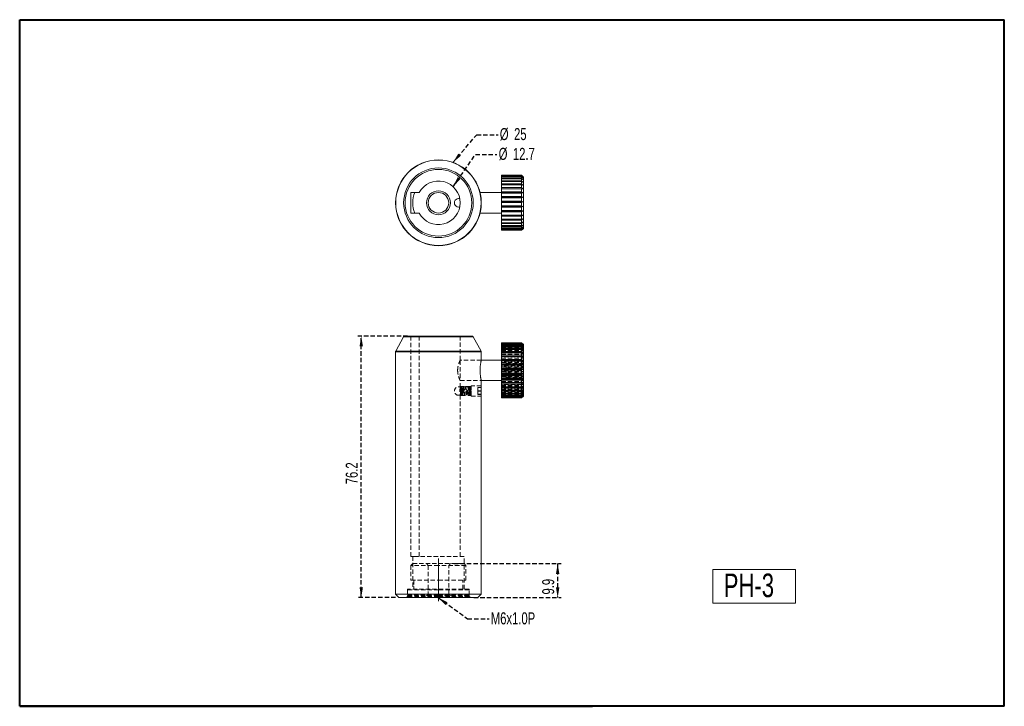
# Model space of a CAD drawing. Header units: millimetres. Extents: x 5 to 292, y 5 to 205.
import ezdxf

# ---------------------------------------------------------------- set-up
doc = ezdxf.new("R2010")
doc.units = ezdxf.units.MM
doc.linetypes.add('CENTERX2', pattern=[20.32, 12.7, -2.54, 2.54, -2.54])
doc.linetypes.add('HIDDEN', pattern=[1.905, 1.27, -0.635])
doc.layers.add('VM_VU04', color=7, linetype='HIDDEN')
doc.layers.add('模型', color=7, linetype='Continuous', lineweight=15)
doc.styles.add('SLDTEXTSTYLE0', font='TXT', dxfattribs={"width": 0.7})
doc.dimstyles.new('SLDDIMSTYLE0', dxfattribs={"dimtxt": 3.5, "dimasz": 3, "dimexe": 0, "dimexo": 0.0625, "dimgap": 0.875, "dimtad": 1, "dimrnd": 1e-09, "dimzin": 12, "dimdsep": 46, "dimtxsty": 'SLDTEXTSTYLE0', "dimsah": 1, "dimcen": 0.09, "dimadec": 0, "dimazin": 3, "dimtfac": 1, "dimtofl": 0, "dimtmove": 0, "dimatfit": 3, "dimfxl": 0, "dimfrac": 2, "dimtolj": 1, "dimtzin": 12, "dimarcsym": 0})
doc.dimstyles.new('SLDDIMSTYLE1', dxfattribs={"dimtxt": 0, "dimasz": 3, "dimexe": 0, "dimexo": 0.0625, "dimgap": 0, "dimtad": 0, "dimtih": 1, "dimtoh": 1, "dimdec": 0, "dimrnd": 1e-09, "dimzin": 0, "dimdsep": 46, "dimtxsty": 'Standard', "dimsah": 1, "dimcen": 0.09, "dimadec": 0, "dimazin": 0, "dimtfac": 3, "dimtdec": 0, "dimtofl": 0, "dimtmove": 0, "dimatfit": 3, "dimfxl": 0, "dimfrac": 2, "dimtolj": 1, "dimtzin": 0, "dimarcsym": 0})

# ---------------------------------------------------------------- blocks, each defined once
blk = doc.blocks.new('_D')
at = {"layer": 'VM_VU04'}
for p, q in [((118.06, 112.85), (103.56, 112.85)), ((104.56, 36.65), (104.56, 112.85)), ((114.56, 36.65), (103.56, 36.65))]:
    blk.add_line(p, q, dxfattribs=at)
for points in [[(104.56, 112.85), (104.06, 109.85), (105.06, 109.85)], [(104.56, 36.65), (105.06, 39.65), (104.06, 39.65)]]:
    blk.add_solid(points, dxfattribs=at)
at = {"layer": 'VM_VU04', "insert": (100.04, 69.68, 0.1), "char_height": 3.5, "attachment_point": 1, "rotation": 90, "style": 'SLDTEXTSTYLE0'}
blk.add_mtext('76.2', dxfattribs=at)
blk = doc.blocks.new('_D_1')
at = {"layer": 'VM_VU04'}
for p, q in [((131.56, 46.55), (162.81, 46.55)), ((161.81, 46.55), (161.81, 36.65)), ((137.36, 36.65), (162.81, 36.65))]:
    blk.add_line(p, q, dxfattribs=at)
for points in [[(161.81, 46.55), (161.31, 43.55), (162.31, 43.55)], [(161.81, 36.65), (162.31, 39.65), (161.31, 39.65)]]:
    blk.add_solid(points, dxfattribs=at)
at = {"layer": 'VM_VU04', "insert": (157.29, 37.56, 0.1), "char_height": 3.5, "attachment_point": 1, "rotation": 90, "style": 'SLDTEXTSTYLE0'}
blk.add_mtext('9.9', dxfattribs=at)
blk = doc.blocks.new('SW_NOTE_0')
at = {"layer": 'VM_VU04', "color": 0, "char_height": 3.5, "attachment_point": 1, "style": 'SLDTEXTSTYLE0'}
for s, insert in [('%%c', (0.51, 1.92)), ('12.7', (4.66, 1.92))]:
    blk.add_mtext(s, dxfattribs=dict(at, insert=insert))
blk = doc.blocks.new('SW_NOTE_1')
at = {"layer": 'VM_VU04', "color": 0, "char_height": 3.5, "attachment_point": 1, "style": 'SLDTEXTSTYLE0'}
for s, insert in [('%%c', (0.5, 1.97)), ('25', (4.65, 1.97))]:
    blk.add_mtext(s, dxfattribs=dict(at, insert=insert))

msp = doc.modelspace()

# ---------------------------------------------------------------- linework, layer by layer
at = {"color": 7, "linetype": 'Continuous', "lineweight": 15}
for p, q in [((151.306, 159.673), (145.406, 159.673)), ((145.406, 159.673), (145.406, 159.622)), ((145.406, 159.622), (151.306, 159.622)), ((145.406, 159.567), (145.406, 159.622)), ((151.306, 159.567), (145.406, 159.567)), ((145.406, 159.567), (145.406, 159.345)), ((145.406, 159.345), (151.306, 159.345)), ((145.406, 159.222), (145.406, 159.345)), ((151.306, 159.222), (145.406, 159.222)), ((145.406, 159.222), (145.406, 158.836)), ((145.406, 158.836), (151.306, 158.836)), ((145.406, 158.648), (145.406, 158.836)), ((151.306, 158.648), (145.406, 158.648)), ((145.406, 158.648), (145.406, 158.108)), ((145.406, 158.108), (151.306, 158.108)), ((145.406, 157.862), (145.406, 158.108)), ((151.306, 157.862), (145.406, 157.862)), ((145.406, 157.862), (145.406, 157.185)), ((151.806, 159.173), (151.306, 159.673)), ((151.306, 159.622), (151.306, 159.673)), ((151.656, 159.25), (151.306, 159.622)), ((151.306, 159.345), (151.306, 159.567)), ((151.306, 159.567), (151.656, 159.25)), ((151.656, 158.953), (151.306, 159.345)), ((151.306, 158.836), (151.306, 159.222)), ((151.306, 159.222), (151.656, 158.953)), ((151.656, 158.435), (151.306, 158.836)), ((151.306, 158.108), (151.306, 158.648)), ((151.306, 158.648), (151.656, 158.435)), ((151.656, 157.711), (151.306, 158.108)), ((151.306, 157.185), (151.306, 157.862)), ((151.306, 157.862), (151.656, 157.711)), ((151.806, 159.173), (151.806, 144.173)), ((145.406, 157.185), (151.306, 157.185)), ((145.406, 156.888), (145.406, 157.185)), ((151.306, 156.888), (145.406, 156.888)), ((145.406, 156.888), (145.406, 156.095)), ((145.406, 156.095), (151.306, 156.095)), ((145.406, 155.755), (145.406, 156.095)), ((151.306, 155.755), (145.406, 155.755)), ((145.406, 155.755), (145.406, 154.87)), ((151.306, 156.095), (151.306, 156.888)), ((151.306, 156.888), (151.656, 156.803)), ((151.656, 155.74), (151.306, 156.095)), ((151.306, 154.87), (151.306, 155.755)), ((151.306, 155.755), (151.656, 155.74)), ((121.46, 154.673), (119.056, 154.673)), ((119.056, 154.673), (119.056, 148.673)), ((145.406, 154.673), (139.191, 154.673)), ((145.406, 154.87), (151.306, 154.87)), ((145.406, 154.553), (145.406, 154.87)), ((145.406, 154.553), (151.656, 154.553)), ((145.406, 154.498), (145.406, 154.553)), ((151.306, 154.498), (145.406, 154.498)), ((145.406, 154.498), (145.406, 153.548)), ((145.406, 153.548), (151.306, 153.548)), ((145.406, 153.279), (145.406, 153.548)), ((145.406, 153.279), (151.656, 153.279)), ((145.406, 153.156), (145.406, 153.279)), ((151.306, 153.156), (145.406, 153.156)), ((145.406, 153.156), (145.406, 152.169)), ((145.406, 152.169), (151.306, 152.169)), ((145.406, 151.956), (145.406, 152.169)), ((151.656, 154.553), (151.306, 154.87)), ((151.306, 154.498), (151.656, 154.553)), ((151.306, 153.548), (151.306, 154.498)), ((151.656, 153.279), (151.306, 153.548)), ((151.306, 152.169), (151.306, 153.156)), ((151.656, 151.956), (151.306, 152.169)), ((145.406, 151.956), (151.656, 151.956)), ((145.406, 151.768), (145.406, 151.956)), ((151.306, 151.768), (145.406, 151.768)), ((145.406, 151.768), (145.406, 150.775)), ((145.406, 150.775), (151.306, 150.775)), ((145.406, 150.624), (145.406, 150.775)), ((145.406, 150.624), (151.656, 150.624)), ((145.406, 150.377), (145.406, 150.624)), ((151.306, 150.377), (145.406, 150.377)), ((145.406, 150.377), (145.406, 149.408)), ((145.406, 149.408), (151.306, 149.408)), ((145.406, 149.324), (145.406, 149.408)), ((145.406, 149.324), (151.656, 149.324)), ((145.406, 149.026), (145.406, 149.324)), ((151.306, 151.768), (151.656, 151.956)), ((151.306, 150.775), (151.306, 151.768)), ((151.656, 150.624), (151.306, 150.775)), ((151.306, 150.377), (151.656, 150.624)), ((151.306, 149.408), (151.306, 150.377)), ((151.656, 149.324), (151.306, 149.408)), ((151.306, 149.026), (151.656, 149.324)), ((119.056, 148.673), (121.46, 148.673)), ((139.191, 148.673), (145.406, 148.673)), ((151.306, 149.026), (145.406, 149.026)), ((145.406, 149.026), (145.406, 148.11)), ((145.406, 148.11), (151.306, 148.11)), ((145.406, 148.095), (145.406, 148.11)), ((145.406, 148.095), (151.656, 148.095)), ((145.406, 147.755), (145.406, 148.095)), ((151.306, 147.755), (145.406, 147.755)), ((145.406, 147.755), (145.406, 146.92)), ((145.406, 146.92), (151.306, 146.92)), ((145.406, 146.604), (145.406, 146.92)), ((151.306, 146.604), (145.406, 146.604)), ((145.406, 146.604), (145.406, 145.875)), ((151.306, 148.11), (151.306, 149.026)), ((151.656, 148.095), (151.306, 148.11)), ((151.306, 147.755), (151.656, 148.095)), ((151.306, 146.92), (151.306, 147.755)), ((151.306, 146.604), (151.656, 146.975)), ((151.656, 146.975), (151.306, 146.92)), ((151.306, 145.875), (151.306, 146.604)), ((145.406, 145.875), (151.306, 145.875)), ((145.406, 145.606), (145.406, 145.875)), ((151.306, 145.606), (145.406, 145.606)), ((145.406, 145.606), (145.406, 145.006)), ((145.406, 145.006), (151.306, 145.006)), ((145.406, 144.793), (145.406, 145.006)), ((151.306, 144.793), (145.406, 144.793)), ((145.406, 144.793), (145.406, 144.339)), ((145.406, 144.339), (151.306, 144.339)), ((145.406, 144.188), (145.406, 144.339)), ((151.306, 144.188), (145.406, 144.188)), ((145.406, 144.188), (145.406, 143.895)), ((145.406, 143.895), (151.306, 143.895)), ((145.406, 143.811), (145.406, 143.895)), ((151.306, 143.811), (145.406, 143.811)), ((145.406, 143.811), (145.406, 143.688)), ((145.406, 143.688), (151.306, 143.688)), ((145.406, 143.673), (145.406, 143.688)), ((145.406, 143.673), (151.306, 143.673)), ((151.306, 143.673), (145.406, 143.673)), ((145.406, 143.673), (145.406, 143.673)), ((151.306, 145.606), (151.656, 145.998)), ((151.306, 145.006), (151.306, 145.606)), ((151.306, 144.793), (151.656, 145.194)), ((151.656, 145.194), (151.306, 145.006)), ((151.306, 144.339), (151.306, 144.793)), ((151.306, 144.188), (151.656, 144.586)), ((151.656, 144.586), (151.306, 144.339)), ((151.656, 144.193), (151.306, 143.895)), ((151.306, 143.895), (151.306, 144.188)), ((151.306, 143.673), (151.806, 144.173)), ((151.306, 143.673), (151.656, 144.028)), ((151.656, 144.028), (151.306, 143.688)), ((151.306, 143.688), (151.306, 143.811)), ((151.306, 143.673), (151.306, 143.673)), ((116.913, 112.598), (114.619, 108.468)), ((117.35, 112.855), (127.056, 112.855)), ((127.056, 112.855), (136.762, 112.855)), ((139.493, 108.468), (137.199, 112.598)), ((151.306, 110.855), (145.406, 110.855)), ((145.406, 110.855), (145.406, 110.804)), ((145.406, 110.804), (151.306, 110.804)), ((145.406, 110.749), (145.406, 110.804)), ((151.306, 110.749), (145.406, 110.749)), ((145.406, 110.749), (145.406, 110.528)), ((145.406, 110.528), (151.306, 110.528)), ((145.406, 110.404), (145.406, 110.528)), ((151.306, 110.404), (145.406, 110.404)), ((145.406, 110.404), (145.406, 110.018)), ((145.406, 110.018), (151.306, 110.018)), ((145.406, 109.83), (145.406, 110.018)), ((151.306, 109.83), (145.406, 109.83)), ((145.406, 109.83), (145.406, 109.29)), ((145.406, 109.29), (151.306, 109.29)), ((145.406, 109.044), (145.406, 109.29)), ((151.806, 110.355), (151.306, 110.855)), ((151.306, 110.804), (151.306, 110.855)), ((151.656, 110.433), (151.306, 110.804)), ((151.306, 110.528), (151.306, 110.749)), ((151.306, 110.749), (151.656, 110.433)), ((151.656, 110.135), (151.306, 110.528)), ((151.306, 110.018), (151.306, 110.404)), ((151.306, 110.404), (151.656, 110.135)), ((151.656, 109.617), (151.306, 110.018)), ((151.306, 109.29), (151.306, 109.83)), ((151.306, 109.83), (151.656, 109.617)), ((151.656, 108.893), (151.306, 109.29)), ((151.806, 110.355), (151.806, 95.355)), ((114.556, 108.225), (114.556, 37.655)), ((139.556, 105.855), (139.556, 108.225)), ((151.306, 109.044), (145.406, 109.044)), ((145.406, 109.044), (145.406, 108.367)), ((145.406, 108.367), (151.306, 108.367)), ((145.406, 108.07), (145.406, 108.367)), ((151.306, 108.07), (145.406, 108.07)), ((145.406, 108.07), (145.406, 107.277)), ((145.406, 107.277), (151.306, 107.277)), ((145.406, 106.937), (145.406, 107.277)), ((151.306, 106.937), (145.406, 106.937)), ((145.406, 106.937), (145.406, 106.052)), ((151.306, 108.367), (151.306, 109.044)), ((151.306, 109.044), (151.656, 108.893)), ((151.306, 107.277), (151.306, 108.07)), ((151.306, 108.07), (151.656, 107.986)), ((151.656, 106.922), (151.306, 107.277)), ((151.306, 106.052), (151.306, 106.937)), ((151.306, 106.937), (151.656, 106.922)), ((145.406, 105.855), (139.556, 105.855)), ((145.406, 106.052), (151.306, 106.052)), ((145.406, 105.735), (145.406, 106.052)), ((145.406, 105.735), (151.656, 105.735)), ((145.406, 105.68), (145.406, 105.735)), ((151.306, 105.68), (145.406, 105.68)), ((145.406, 105.68), (145.406, 104.73)), ((145.406, 104.73), (151.306, 104.73)), ((145.406, 104.461), (145.406, 104.73)), ((145.406, 104.461), (151.656, 104.461)), ((145.406, 104.338), (145.406, 104.461)), ((151.306, 104.338), (145.406, 104.338)), ((145.406, 104.338), (145.406, 103.351)), ((145.406, 103.351), (151.306, 103.351)), ((145.406, 103.138), (145.406, 103.351)), ((151.656, 105.735), (151.306, 106.052)), ((151.306, 105.68), (151.656, 105.735)), ((151.306, 104.73), (151.306, 105.68)), ((151.656, 104.461), (151.306, 104.73)), ((151.306, 103.351), (151.306, 104.338)), ((151.656, 103.138), (151.306, 103.351)), ((145.406, 103.138), (151.656, 103.138)), ((145.406, 102.95), (145.406, 103.138)), ((151.306, 102.95), (145.406, 102.95)), ((145.406, 102.95), (145.406, 101.957)), ((145.406, 101.957), (151.306, 101.957)), ((145.406, 101.806), (145.406, 101.957)), ((145.406, 101.806), (151.656, 101.806)), ((145.406, 101.56), (145.406, 101.806)), ((151.306, 101.56), (145.406, 101.56)), ((145.406, 101.56), (145.406, 100.59)), ((145.406, 100.59), (151.306, 100.59)), ((145.406, 100.506), (145.406, 100.59)), ((145.406, 100.506), (151.656, 100.506)), ((145.406, 100.208), (145.406, 100.506)), ((151.306, 102.95), (151.656, 103.138)), ((151.306, 101.957), (151.306, 102.95)), ((151.656, 101.806), (151.306, 101.957)), ((151.306, 101.56), (151.656, 101.806)), ((151.306, 100.59), (151.306, 101.56)), ((151.656, 100.506), (151.306, 100.59)), ((151.306, 100.208), (151.656, 100.506)), ((139.556, 98.355), (139.556, 99.855)), ((139.556, 99.855), (145.406, 99.855)), ((139.556, 98.355), (139.556, 95.355)), ((151.306, 100.208), (145.406, 100.208)), ((145.406, 100.208), (145.406, 99.292)), ((145.406, 99.292), (151.306, 99.292)), ((145.406, 99.278), (145.406, 99.292)), ((145.406, 99.278), (151.656, 99.278)), ((145.406, 98.938), (145.406, 99.278)), ((151.306, 98.938), (145.406, 98.938)), ((145.406, 98.938), (145.406, 98.103)), ((145.406, 98.103), (151.306, 98.103)), ((145.406, 97.786), (145.406, 98.103)), ((151.306, 97.786), (145.406, 97.786)), ((145.406, 97.786), (145.406, 97.057)), ((151.306, 99.292), (151.306, 100.208)), ((151.656, 99.278), (151.306, 99.292)), ((151.306, 98.938), (151.656, 99.278)), ((151.306, 98.103), (151.306, 98.938)), ((151.306, 97.786), (151.656, 98.158)), ((151.656, 98.158), (151.306, 98.103)), ((151.306, 97.057), (151.306, 97.786)), ((139.556, 37.655), (139.556, 95.355)), ((145.406, 97.057), (151.306, 97.057)), ((145.406, 96.788), (145.406, 97.057)), ((151.306, 96.788), (145.406, 96.788)), ((145.406, 96.788), (145.406, 96.188)), ((145.406, 96.188), (151.306, 96.188)), ((145.406, 95.975), (145.406, 96.188)), ((151.306, 95.975), (145.406, 95.975)), ((145.406, 95.975), (145.406, 95.522)), ((145.406, 95.522), (151.306, 95.522)), ((145.406, 95.37), (145.406, 95.522)), ((151.306, 95.37), (145.406, 95.37)), ((145.406, 95.37), (145.406, 95.078)), ((145.406, 95.078), (151.306, 95.078)), ((145.406, 94.993), (145.406, 95.078)), ((151.306, 94.993), (145.406, 94.993)), ((145.406, 94.993), (145.406, 94.87)), ((145.406, 94.87), (151.306, 94.87)), ((145.406, 94.855), (145.406, 94.87)), ((145.406, 94.855), (151.306, 94.855)), ((151.306, 94.855), (145.406, 94.855)), ((145.406, 94.855), (145.406, 94.855)), ((151.306, 96.788), (151.656, 97.181)), ((151.306, 96.188), (151.306, 96.788)), ((151.306, 95.975), (151.656, 96.376)), ((151.656, 96.376), (151.306, 96.188)), ((151.306, 95.522), (151.306, 95.975)), ((151.306, 95.37), (151.656, 95.768)), ((151.656, 95.768), (151.306, 95.522)), ((151.656, 95.375), (151.306, 95.078)), ((151.306, 95.078), (151.306, 95.37)), ((151.306, 94.855), (151.806, 95.355)), ((151.306, 94.855), (151.656, 95.21)), ((151.656, 95.21), (151.306, 94.87)), ((151.306, 94.87), (151.306, 94.993)), ((151.306, 94.855), (151.306, 94.855)), ((114.556, 37.655), (115.556, 36.655)), ((114.556, 37.655), (127.056, 37.655)), ((127.056, 37.655), (139.556, 37.655)), ((138.556, 36.655), (139.556, 37.655)), ((127.056, 36.655), (115.556, 36.655)), ((138.556, 36.655), (127.056, 36.655))]:
    msp.add_line(p, q, dxfattribs=at)
at = {"color": 8, "linetype": 'Continuous', "lineweight": 15}
for p, q in [((127.056, 112.598), (116.913, 112.598)), ((137.199, 112.598), (127.056, 112.598)), ((127.056, 108.225), (114.556, 108.225)), ((114.619, 108.468), (139.493, 108.468)), ((139.556, 108.225), (127.056, 108.225))]:
    msp.add_line(p, q, dxfattribs=at)
at = {"color": 7, "linetype": 'HIDDEN', "lineweight": 0}
for p, q in [((116.913, 112.598), (137.199, 112.598)), ((119.056, 48.655), (119.056, 112.855)), ((121.46, 48.655), (121.46, 112.855)), ((133.406, 105.855), (133.406, 112.855)), ((151.306, 110.854), (145.406, 110.854)), ((145.406, 110.839), (151.306, 110.839)), ((151.306, 110.716), (145.406, 110.716)), ((145.406, 110.632), (151.306, 110.632)), ((145.406, 110.5), (151.656, 110.5)), ((145.406, 110.433), (151.656, 110.433)), ((151.306, 110.339), (145.406, 110.339)), ((145.406, 110.334), (151.656, 110.334)), ((145.406, 110.188), (151.306, 110.188)), ((145.406, 110.135), (151.656, 110.135)), ((145.406, 109.942), (151.656, 109.942)), ((151.306, 109.735), (145.406, 109.735)), ((145.406, 109.617), (151.656, 109.617)), ((145.406, 109.521), (151.306, 109.521)), ((145.406, 109.334), (151.656, 109.334)), ((151.306, 110.854), (151.656, 110.5)), ((151.656, 110.5), (151.306, 110.839)), ((151.306, 110.804), (151.306, 110.749)), ((151.656, 110.334), (151.306, 110.632)), ((151.306, 110.528), (151.306, 110.404)), ((151.306, 110.339), (151.656, 109.942)), ((151.656, 109.942), (151.306, 110.188)), ((151.306, 110.018), (151.306, 109.83)), ((151.306, 109.735), (151.656, 109.334)), ((151.656, 109.334), (151.306, 109.521)), ((151.306, 109.29), (151.306, 109.044)), ((114.556, 108.225), (139.556, 108.225)), ((127.056, 108.468), (114.619, 108.468)), ((151.306, 108.921), (145.406, 108.921)), ((145.406, 108.893), (151.656, 108.893)), ((145.406, 108.652), (151.306, 108.652)), ((145.406, 108.529), (151.656, 108.529)), ((145.406, 107.986), (151.656, 107.986)), ((151.306, 107.924), (145.406, 107.924)), ((145.406, 107.607), (151.306, 107.607)), ((145.406, 107.552), (151.656, 107.552)), ((145.406, 106.922), (151.656, 106.922)), ((151.306, 106.772), (145.406, 106.772)), ((145.406, 106.432), (151.656, 106.432)), ((145.406, 106.417), (151.306, 106.417)), ((151.306, 108.921), (151.656, 108.529)), ((151.306, 108.367), (151.306, 108.07)), ((151.306, 107.924), (151.656, 107.552)), ((151.656, 107.552), (151.306, 107.607)), ((151.306, 107.277), (151.306, 106.937)), ((151.306, 106.772), (151.656, 106.432)), ((151.656, 106.432), (151.306, 106.417)), ((139.556, 105.855), (133.401, 105.855)), ((133.406, 105.855), (133.406, 105.71)), ((139.556, 105.855), (133.406, 105.855)), ((133.406, 105.71), (133.406, 99.855)), ((139.556, 105.848), (139.556, 105.855)), ((151.306, 105.501), (145.406, 105.501)), ((145.406, 105.204), (151.656, 105.204)), ((145.406, 105.119), (151.306, 105.119)), ((151.306, 104.15), (145.406, 104.15)), ((145.406, 103.904), (151.656, 103.904)), ((145.406, 103.752), (151.306, 103.752)), ((146.806, 105.649), (146.806, 104.88)), ((146.806, 105.649), (151.806, 105.649)), ((146.806, 104.88), (146.806, 102.086)), ((146.806, 104.88), (151.806, 104.88)), ((146.806, 103.624), (151.806, 103.624)), ((151.306, 106.052), (151.306, 105.68)), ((151.306, 105.501), (151.656, 105.204)), ((151.656, 105.204), (151.306, 105.119)), ((151.306, 104.73), (151.306, 104.338)), ((151.306, 104.15), (151.656, 103.904)), ((151.656, 103.904), (151.306, 103.752)), ((151.306, 103.351), (151.306, 102.95)), ((132.656, 102.933), (132.664, 102.523)), ((139.195, 102.653), (139.192, 102.888)), ((151.306, 102.759), (145.406, 102.759)), ((145.406, 102.572), (151.656, 102.572)), ((145.406, 102.358), (151.306, 102.358)), ((151.306, 101.372), (145.406, 101.372)), ((145.406, 101.249), (151.656, 101.249)), ((145.406, 100.979), (151.306, 100.979)), ((146.806, 102.086), (151.806, 102.086)), ((146.806, 102.086), (146.806, 100.061)), ((146.806, 100.83), (151.806, 100.83)), ((151.306, 102.759), (151.656, 102.572)), ((151.656, 102.572), (151.306, 102.358)), ((151.306, 101.957), (151.306, 101.56)), ((151.656, 101.249), (151.306, 100.979)), ((151.306, 100.59), (151.306, 100.208)), ((133.706, 97.905), (133.404, 97.905)), ((133.406, 97.892), (133.406, 99.855)), ((133.406, 99.855), (139.556, 99.855)), ((133.406, 99.855), (139.556, 99.855)), ((133.458, 98.128), (133.458, 97.935)), ((133.458, 96.347), (133.458, 97.935)), ((133.558, 97.935), (133.458, 97.935)), ((133.558, 97.916), (133.458, 97.916)), ((133.558, 96.569), (133.558, 97.935)), ((133.569, 98.031), (133.574, 98.028)), ((133.588, 98.004), (133.591, 97.985)), ((133.706, 98.155), (133.706, 95.555)), ((136.556, 98.155), (133.706, 98.155)), ((133.819, 98.067), (133.815, 98.071)), ((133.958, 96.105), (133.958, 97.605)), ((136.175, 98.014), (136.179, 98.01)), ((136.358, 95.774), (136.358, 97.935)), ((136.458, 97.935), (136.358, 97.935)), ((136.458, 97.916), (136.358, 97.916)), ((136.416, 98.078), (136.413, 98.085)), ((136.458, 96.781), (136.458, 97.935)), ((136.556, 98.355), (136.556, 95.355)), ((139.556, 98.355), (136.556, 98.355)), ((139.556, 98.355), (136.556, 98.355)), ((138.556, 97.882), (138.556, 97.825)), ((138.556, 97.882), (139.556, 97.882)), ((138.556, 97.825), (138.556, 96.797)), ((138.556, 97.825), (139.556, 97.825)), ((139.556, 99.855), (139.556, 99.865)), ((151.306, 100.029), (145.406, 100.029)), ((145.406, 99.974), (151.656, 99.974)), ((145.406, 99.657), (151.306, 99.657)), ((145.406, 98.787), (151.656, 98.787)), ((151.306, 98.772), (145.406, 98.772)), ((145.406, 98.433), (151.306, 98.433)), ((145.406, 98.158), (151.656, 98.158)), ((145.406, 97.724), (151.656, 97.724)), ((151.306, 97.64), (145.406, 97.64)), ((146.806, 100.061), (151.806, 100.061)), ((151.306, 100.029), (151.656, 99.974)), ((151.656, 99.974), (151.306, 99.657)), ((151.306, 99.292), (151.306, 98.938)), ((151.306, 98.772), (151.656, 98.787)), ((151.656, 98.787), (151.306, 98.433)), ((151.306, 98.103), (151.306, 97.786)), ((151.306, 97.64), (151.656, 97.724)), ((133.319, 96.855), (133.321, 96.918)), ((133.323, 96.666), (133.319, 96.855)), ((133.406, 48.655), (133.406, 95.807)), ((133.406, 95.805), (133.706, 95.805)), ((133.458, 95.794), (133.558, 95.794)), ((133.458, 95.774), (133.501, 95.774)), ((133.706, 95.555), (136.556, 95.555)), ((134.023, 97.509), (133.958, 97.509)), ((133.958, 96.201), (134.023, 96.201)), ((134.023, 96.667), (134.023, 97.509)), ((134.023, 96.201), (134.023, 96.667)), ((136.358, 95.794), (136.458, 95.794)), ((136.358, 95.774), (136.391, 95.774)), ((136.548, 95.644), (136.554, 95.671)), ((136.556, 95.355), (139.556, 95.355)), ((136.556, 95.355), (139.556, 95.355)), ((138.556, 96.913), (139.556, 96.913)), ((138.556, 96.797), (138.556, 95.827)), ((138.556, 96.797), (139.556, 96.797)), ((138.556, 95.885), (139.556, 95.885)), ((138.556, 95.827), (139.556, 95.827)), ((139.47, 97.182), (139.466, 96.855)), ((145.406, 97.342), (151.306, 97.342)), ((145.406, 97.181), (151.656, 97.181)), ((145.406, 96.817), (151.656, 96.817)), ((151.306, 96.666), (145.406, 96.666)), ((145.406, 96.419), (151.306, 96.419)), ((145.406, 96.376), (151.656, 96.376)), ((145.406, 96.093), (151.656, 96.093)), ((151.306, 95.879), (145.406, 95.879)), ((145.406, 95.768), (151.656, 95.768)), ((145.406, 95.692), (151.306, 95.692)), ((145.406, 95.574), (151.656, 95.574)), ((145.406, 95.375), (151.656, 95.375)), ((151.306, 95.305), (145.406, 95.305)), ((145.406, 95.277), (151.656, 95.277)), ((145.406, 95.21), (151.656, 95.21)), ((145.406, 95.182), (151.306, 95.182)), ((151.306, 94.96), (145.406, 94.96)), ((145.406, 94.905), (151.306, 94.905)), ((151.306, 97.057), (151.306, 96.788)), ((151.306, 96.666), (151.656, 96.817)), ((151.656, 96.817), (151.306, 96.419)), ((151.306, 96.188), (151.306, 95.975)), ((151.306, 95.879), (151.656, 96.093)), ((151.656, 96.093), (151.306, 95.692)), ((151.306, 95.305), (151.656, 95.574)), ((151.656, 95.574), (151.306, 95.182)), ((151.306, 95.522), (151.306, 95.37)), ((151.306, 94.96), (151.656, 95.277)), ((151.656, 95.277), (151.306, 94.905)), ((151.306, 95.078), (151.306, 94.993)), ((119.056, 48.655), (120.182, 48.655)), ((119.556, 46.555), (119.056, 46.055)), ((127.056, 46.055), (119.056, 46.055)), ((119.056, 46.055), (119.056, 41.755)), ((119.556, 48.655), (119.556, 39.155)), ((119.556, 46.555), (127.056, 46.555)), ((134.556, 48.655), (120.182, 48.655)), ((123.556, 46.555), (124.056, 46.055)), ((124.056, 46.055), (124.056, 37.655)), ((127.056, 46.555), (134.556, 46.555)), ((135.056, 46.055), (127.056, 46.055)), ((130.056, 46.055), (130.556, 46.555)), ((130.056, 37.655), (130.056, 46.055)), ((134.556, 39.155), (134.556, 48.655)), ((135.056, 46.055), (134.556, 46.555)), ((135.056, 41.755), (135.056, 46.055)), ((119.056, 41.755), (127.056, 41.755)), ((119.906, 41.755), (119.906, 39.155)), ((127.056, 41.755), (135.056, 41.755)), ((134.206, 39.155), (134.206, 41.755)), ((136.056, 39.155), (118.056, 39.155)), ((118.056, 39.155), (118.056, 36.955)), ((118.256, 39.155), (118.056, 38.955)), ((127.056, 38.955), (118.056, 38.955)), ((118.056, 38.955), (118.056, 37.355)), ((118.056, 37.355), (127.056, 37.355)), ((118.056, 37.355), (118.256, 37.155)), ((124.056, 37.655), (123.556, 37.155)), ((136.056, 38.955), (127.056, 38.955)), ((127.056, 37.355), (136.056, 37.355)), ((130.556, 37.155), (130.056, 37.655)), ((136.056, 38.955), (135.856, 39.155)), ((135.856, 37.155), (136.056, 37.355)), ((136.056, 36.955), (136.056, 39.155)), ((136.056, 37.355), (136.056, 38.955)), ((118.056, 36.955), (117.756, 36.655)), ((127.056, 36.955), (118.056, 36.955)), ((127.056, 37.155), (118.256, 37.155)), ((135.856, 37.155), (127.056, 37.155)), ((136.056, 36.955), (127.056, 36.955)), ((136.356, 36.655), (136.056, 36.955))]:
    msp.add_line(p, q, dxfattribs=at)
at = {"color": 7, "linetype": 'Continuous', "lineweight": 40}
for p, q in [((292, 5), (292, 45)), ((292, 5), (292, 40)), ((5, 5), (5, 33.65)), ((5, 5), (172, 5)), ((292, 5), (102, 5))]:
    msp.add_line(p, q, dxfattribs=at)
at = {"color": 7, "linetype": 'HIDDEN', "lineweight": 0, "flags": 128}
for points in [[(133.598, 97.952), (133.625, 97.701), (133.648, 97.387), (133.668, 97.076), (133.685, 96.805), (133.699, 96.591), (133.71, 96.43), (133.722, 96.275), (133.75, 95.961), (133.767, 95.819), (133.787, 95.701), (133.814, 95.617), (133.861, 95.557), (133.933, 95.53), (133.992, 95.544), (134.027, 95.569), (134.052, 95.602), (134.096, 95.74), (134.117, 95.874), (134.139, 96.051), (134.179, 96.474), (134.218, 96.926), (134.237, 97.15), (134.257, 97.365), (134.277, 97.564), (134.298, 97.736), (134.318, 97.87), (134.331, 97.941), (134.334, 97.96), (134.321, 97.951), (134.284, 97.933), (134.215, 97.937), (134.188, 97.952), (134.177, 97.961), (134.18, 97.937), (134.213, 97.766), (134.255, 97.446), (134.299, 97.052), (134.34, 96.658), (134.383, 96.276), (134.431, 95.927), (134.487, 95.68), (134.572, 95.554), (134.64, 95.531), (134.71, 95.549), (134.796, 95.663), (134.849, 95.878), (134.897, 96.204), (134.941, 96.588), (134.983, 96.98), (135.026, 97.37), (135.071, 97.71), (135.092, 97.832), (135.108, 97.91), (135.117, 97.951), (135.11, 97.953), (135.09, 97.941), (135.058, 97.931), (135, 97.94), (134.975, 97.955), (134.973, 97.946), (134.986, 97.889), (135.009, 97.768), (135.033, 97.608), (135.056, 97.423), (135.101, 97.026), (135.145, 96.615), (135.189, 96.229), (135.232, 95.922), (135.274, 95.717), (135.306, 95.633), (135.376, 95.552), (135.43, 95.532), (135.477, 95.535), (135.538, 95.569), (135.601, 95.674), (135.644, 95.856), (135.685, 96.137), (135.726, 96.502), (135.766, 96.911), (135.806, 97.315), (135.843, 97.651), (135.875, 97.871), (135.887, 97.937), (135.888, 97.957), (135.853, 97.939), (135.785, 97.932), (135.744, 97.95), (135.728, 97.962), (135.724, 97.958), (135.73, 97.923), (135.743, 97.846), (135.761, 97.709), (135.783, 97.49), (135.81, 97.176), (135.841, 96.772), (135.858, 96.546), (135.876, 96.314), (135.895, 96.09), (135.916, 95.889), (135.937, 95.733), (135.959, 95.646), (135.959, 95.646)], [(133.656, 95.643), (133.663, 95.639), (133.677, 95.746), (133.689, 95.919), (133.7, 96.124), (133.719, 96.54), (133.733, 96.886), (133.746, 97.181), (133.764, 97.537), (133.775, 97.712), (133.787, 97.863), (133.8, 97.973), (133.814, 98.026), (133.814, 98.026)], [(136.206, 95.681), (136.19, 95.733), (136.175, 95.826), (136.145, 96.095), (136.118, 96.416), (136.093, 96.741), (136.071, 97.036), (136.051, 97.287), (136.033, 97.49), (136.017, 97.655), (135.984, 97.903), (135.949, 98.058), (135.911, 98.126), (135.834, 98.176), (135.789, 98.178), (135.704, 98.126), (135.644, 97.98), (135.598, 97.695), (135.555, 97.312), (135.516, 96.908), (135.477, 96.51), (135.434, 96.132), (135.412, 95.97), (135.391, 95.849), (135.379, 95.784), (135.383, 95.765), (135.41, 95.774), (135.455, 95.779), (135.494, 95.767), (135.513, 95.758), (135.512, 95.78), (135.497, 95.851), (135.474, 95.978), (135.451, 96.137), (135.407, 96.507), (135.365, 96.896), (135.321, 97.299), (135.275, 97.67), (135.231, 97.925), (135.178, 98.087), (135.102, 98.164), (135.051, 98.179), (135.007, 98.174), (134.949, 98.139), (134.915, 98.094), (134.861, 97.939), (134.813, 97.663), (134.768, 97.305), (134.724, 96.903), (134.681, 96.497), (134.638, 96.139), (134.598, 95.882), (134.581, 95.799), (134.571, 95.759), (134.575, 95.754), (134.629, 95.779), (134.714, 95.76), (134.714, 95.778), (134.699, 95.839), (134.664, 96.051), (134.621, 96.381), (134.578, 96.774), (134.535, 97.179), (134.49, 97.574), (134.439, 97.909), (134.385, 98.091), (134.352, 98.136), (134.303, 98.169), (134.217, 98.171), (134.142, 98.113), (134.088, 97.981), (134.056, 97.795), (134.021, 97.503), (133.984, 97.113), (133.946, 96.677), (133.909, 96.254), (133.892, 96.076), (133.876, 95.936), (133.851, 95.768), (133.85, 95.745), (133.86, 95.752), (133.882, 95.766), (133.953, 95.779), (134.001, 95.761), (134.018, 95.759), (134.02, 95.787), (134.013, 95.852), (134.001, 95.957), (133.986, 96.109), (133.969, 96.318), (133.949, 96.594), (133.927, 96.934), (133.903, 97.314), (133.876, 97.685), (133.862, 97.847), (133.847, 97.975), (133.832, 98.055), (133.832, 98.055)], [(136.458, 96.764), (136.414, 96.765), (136.376, 96.767), (136.348, 96.77), (136.334, 96.773), (136.336, 96.776), (136.353, 96.778), (136.383, 96.78), (136.423, 96.781)], [(136.391, 95.775), (136.391, 95.774), (136.399, 95.83), (136.408, 96.001), (136.416, 96.268), (136.423, 96.602), (136.424, 96.78), (136.424, 96.781), (136.424, 96.781)]]:
    msp.add_lwpolyline(points, dxfattribs=at)
at = {"color": 7, "linetype": 'Continuous', "lineweight": 15}
for radius in [12.5, 12.437, 10.143, 9.706, 3.5, 3]:
    msp.add_circle((127.056, 151.673), radius, dxfattribs=at)
for centre, radius, start, end in [((127.056, 151.673), 6.35, 208.19286, 151.80714), ((127.056, 151.673), 7.5, 156.42182, 203.57818), ((132.958, 151.673), 1.25, 74.54743, 285.45257), ((117.35, 112.355), 0.5, 90, 150.9454), ((136.762, 112.355), 0.5, 29.0546, 90), ((115.056, 108.225), 0.5, 150.9454, 180), ((139.056, 108.225), 0.5, 0, 29.0546)]:
    msp.add_arc(centre, radius, start, end, dxfattribs=at)
at = {"color": 7, "linetype": 'HIDDEN', "lineweight": 0}
for centre, radius, start, end in [((132.958, 96.855), 1.25, 36.8699, 270), ((133.462, 98.008), 0.12, 274.07335, 91.98241), ((132.958, 96.855), 1.25, 270, 323.1301), ((132.958, 96.855), 1.25, 328.44151, 31.55849), ((136.434, 95.026), 1.755, 89.23318, 90.3595), ((136.45, 95.561), 1.22, 84.95336, 89.63134), ((136.482, 97.979), 1.216, 268.84937, 273.53865)]:
    msp.add_arc(centre, radius, start, end, dxfattribs=at)
at = {"color": 7, "linetype": 'Continuous', "lineweight": 15}
for points, knots in [([(151.656, 156.803), (151.553, 156.917), (151.436, 157.044), (151.319, 157.171), (151.306, 157.185)], [0, 0, 0, 0, 0.89101528, 1, 1, 1, 1]), ([(151.306, 153.156), (151.405, 153.19), (151.522, 153.231), (151.638, 153.272), (151.656, 153.279)], [0, 0, 0, 0, 0.8463644, 1, 1, 1, 1]), ([(151.656, 145.998), (151.638, 145.992), (151.522, 145.951), (151.405, 145.91), (151.306, 145.875)], [0, 0, 0, 0, 0.1536356, 1, 1, 1, 1]), ([(151.306, 143.811), (151.405, 143.919), (151.522, 144.046), (151.638, 144.173), (151.656, 144.193)], [0, 0, 0, 0, 0.8463644, 1, 1, 1, 1]), ([(151.656, 107.986), (151.638, 108.005), (151.522, 108.133), (151.405, 108.26), (151.306, 108.367)], [0, 0, 0, 0, 0.1536356, 1, 1, 1, 1]), ([(139.555, 105.848), (139.554, 105.846), (139.553, 105.841), (139.528, 105.737), (139.487, 105.556), (139.434, 105.301), (139.373, 104.976), (139.312, 104.59), (139.257, 104.148), (139.205, 103.574), (139.196, 103.127), (139.191, 102.855)], [0, 0, 0, 0, 0.0816784, 0.1880932, 0.2910835, 0.396936, 0.5022335, 0.6104842, 0.7174311, 0.82757, 1, 1, 1, 1]), ([(151.306, 104.338), (151.405, 104.373), (151.522, 104.414), (151.638, 104.455), (151.656, 104.461)], [0, 0, 0, 0, 0.8463644, 1, 1, 1, 1]), ([(139.191, 102.855), (139.193, 102.691), (139.197, 102.359), (139.227, 101.878), (139.273, 101.42), (139.329, 101.005), (139.391, 100.634), (139.451, 100.325), (139.503, 100.083), (139.539, 99.927), (139.557, 99.854), (139.554, 99.863), (139.554, 99.865)], [0, 0, 0, 0, 0.1037351, 0.210535, 0.3142546, 0.4208809, 0.5264907, 0.6350832, 0.7419458, 0.8520203, 0.9568578, 1, 1, 1, 1]), ([(139.554, 95.374), (139.555, 95.368), (139.557, 95.348), (139.541, 95.485), (139.512, 95.77), (139.481, 96.19), (139.464, 96.682), (139.467, 97.194), (139.49, 97.665), (139.522, 98.051), (139.548, 98.284), (139.56, 98.383), (139.556, 98.355), (139.556, 98.355)], [0, 0, 0, 0, 0.035943, 0.142504, 0.2493365, 0.3568396, 0.4643753, 0.5712415, 0.6777844, 0.7848506, 0.8924724, 0.9998184, 1, 1, 1, 1]), ([(151.656, 97.181), (151.638, 97.174), (151.522, 97.133), (151.405, 97.092), (151.306, 97.057)], [0, 0, 0, 0, 0.1536356, 1, 1, 1, 1]), ([(151.306, 94.993), (151.319, 95.007), (151.436, 95.134), (151.553, 95.262), (151.656, 95.375)], [0, 0, 0, 0, 0.1089847, 1, 1, 1, 1])]:
    msp.add_open_spline(points, degree=3, knots=knots, dxfattribs=at)
at = {"color": 7, "linetype": 'HIDDEN', "lineweight": 0}
for points, knots in [([(151.306, 110.716), (151.405, 110.609), (151.522, 110.482), (151.638, 110.354), (151.656, 110.334)], [0, 0, 0, 0, 0.8463644, 1, 1, 1, 1]), ([(151.656, 108.529), (151.553, 108.566), (151.436, 108.607), (151.319, 108.648), (151.306, 108.652)], [0, 0, 0, 0, 0.8910153, 1, 1, 1, 1]), ([(132.653, 102.855), (132.657, 103.01), (132.664, 103.326), (132.724, 103.783), (132.811, 104.216), (132.92, 104.618), (133.042, 104.986), (133.166, 105.31), (133.278, 105.575), (133.359, 105.754), (133.403, 105.848), (133.402, 105.845), (133.401, 105.845)], [0, 0, 0, 0, 0.09745801, 0.19799669, 0.2953925, 0.39526113, 0.49978881, 0.60701213, 0.71727241, 0.83115996, 0.93417105, 1, 1, 1, 1]), ([(133.406, 99.855), (133.403, 99.863), (133.396, 99.877), (133.342, 99.992), (133.265, 100.166), (133.163, 100.407), (133.045, 100.715), (132.92, 101.092), (132.801, 101.53), (132.708, 102.02), (132.659, 102.469), (132.655, 102.752), (132.653, 102.855)], [0, 0, 0, 0, 0.10231093, 0.19697971, 0.29417842, 0.39325257, 0.49475554, 0.60257648, 0.71341247, 0.82242323, 0.93533082, 1, 1, 1, 1]), ([(151.306, 101.372), (151.319, 101.367), (151.436, 101.326), (151.553, 101.285), (151.656, 101.249)], [0, 0, 0, 0, 0.1089847, 1, 1, 1, 1]), ([(133.404, 97.892), (133.405, 97.895), (133.407, 97.91), (133.392, 97.816), (133.364, 97.619), (133.334, 97.327), (133.317, 96.983), (133.32, 96.625), (133.341, 96.296), (133.372, 96.025), (133.397, 95.858), (133.409, 95.787), (133.406, 95.806), (133.406, 95.807)], [0, 0, 0, 0, 0.0349296, 0.1407711, 0.2471017, 0.3546983, 0.4623977, 0.5688288, 0.6746114, 0.7813627, 0.8891961, 0.9965491, 1, 1, 1, 1]), ([(133.57, 98.076), (133.565, 98.059), (133.554, 98.027), (133.539, 97.9), (133.526, 97.74), (133.512, 97.51), (133.498, 97.221), (133.482, 96.875), (133.47, 96.566), (133.462, 96.391), (133.459, 96.317)], [0, 0, 0, 0, 0.1258375, 0.243393, 0.3518842, 0.4513403, 0.6194122, 0.7457899, 0.8917947, 1, 1, 1, 1]), ([(133.492, 97.893), (133.492, 97.866), (133.492, 97.797), (133.503, 97.589), (133.509, 97.279), (133.518, 96.937), (133.524, 96.609), (133.535, 96.301), (133.544, 96.029), (133.553, 95.89), (133.557, 95.843), (133.558, 95.838)], [0, 0, 0, 0, 0.0891091, 0.222323, 0.3559268, 0.4898017, 0.6029905, 0.7161773, 0.8501971, 0.9842093, 1, 1, 1, 1]), ([(133.825, 98.053), (133.824, 98.064), (133.822, 98.084), (133.806, 98.12), (133.773, 98.157), (133.722, 98.181), (133.669, 98.18), (133.624, 98.157), (133.59, 98.123), (133.567, 98.081), (133.563, 98.051), (133.561, 98.036)], [0, 0, 0, 0, 0.0645806, 0.1286287, 0.2558573, 0.381797, 0.5071727, 0.6318012, 0.7559257, 0.8786097, 1, 1, 1, 1]), ([(133.811, 98.036), (133.809, 98.02), (133.805, 97.989), (133.769, 97.95), (133.723, 97.928), (133.673, 97.929), (133.63, 97.948), (133.599, 97.978), (133.579, 98.014), (133.576, 98.041), (133.575, 98.053)], [0, 0, 0, 0, 0.1753691, 0.3324478, 0.4730418, 0.6000912, 0.7154807, 0.8207395, 0.9153121, 1, 1, 1, 1]), ([(133.653, 95.687), (133.65, 95.719), (133.643, 95.783), (133.633, 95.994), (133.624, 96.281), (133.615, 96.637), (133.606, 97.035), (133.598, 97.442), (133.591, 97.739), (133.586, 97.927), (133.584, 97.984), (133.583, 98.014)], [0, 0, 0, 0, 0.1053172, 0.2133347, 0.325542, 0.4424887, 0.5647516, 0.6957916, 0.8385024, 0.916314, 1, 1, 1, 1]), ([(136.171, 98.07), (136.165, 98.051), (136.155, 98.015), (136.137, 97.831), (136.118, 97.549), (136.099, 97.214), (136.082, 96.901), (136.067, 96.626), (136.052, 96.367), (136.038, 96.152), (136.021, 95.951), (136.003, 95.791), (135.987, 95.693), (135.975, 95.698), (135.971, 95.7)], [0, 0, 0, 0, 0.0938177, 0.1754266, 0.306516, 0.401972, 0.4702161, 0.5639773, 0.6245015, 0.6925477, 0.767634, 0.85004, 0.9392043, 1, 1, 1, 1]), ([(136.426, 98.051), (136.425, 98.062), (136.423, 98.082), (136.407, 98.119), (136.374, 98.156), (136.324, 98.18), (136.271, 98.179), (136.225, 98.156), (136.192, 98.122), (136.169, 98.08), (136.165, 98.05), (136.163, 98.035)], [0, 0, 0, 0, 0.064376, 0.1283715, 0.2558847, 0.3825284, 0.5087425, 0.6340215, 0.7582492, 0.8802579, 1, 1, 1, 1]), ([(136.413, 98.034), (136.411, 98.018), (136.407, 97.987), (136.37, 97.949), (136.324, 97.927), (136.273, 97.928), (136.231, 97.947), (136.2, 97.977), (136.18, 98.013), (136.178, 98.039), (136.176, 98.051)], [0, 0, 0, 0, 0.169013, 0.3227165, 0.4621757, 0.5897722, 0.7069251, 0.8147588, 0.9123854, 1, 1, 1, 1]), ([(136.187, 98.001), (136.192, 97.969), (136.201, 97.902), (136.216, 97.652), (136.231, 97.293), (136.244, 96.913), (136.255, 96.587), (136.264, 96.332), (136.272, 96.087), (136.281, 95.873), (136.29, 95.705), (136.295, 95.667), (136.298, 95.647)], [0, 0, 0, 0, 0.10425938, 0.21795543, 0.34069664, 0.47598655, 0.54968929, 0.62763357, 0.71085958, 0.79961292, 0.89532706, 1, 1, 1, 1]), ([(136.325, 96.775), (136.328, 96.826), (136.336, 96.96), (136.349, 97.209), (136.368, 97.538), (136.386, 97.811), (136.403, 97.984), (136.412, 98.014), (136.417, 98.03)], [0, 0, 0, 0, 0.0828043, 0.2177321, 0.4055822, 0.6614724, 0.8195134, 1, 1, 1, 1]), ([(136.458, 95.775), (136.456, 95.781), (136.452, 95.798), (136.442, 95.933), (136.434, 96.125), (136.424, 96.355), (136.415, 96.618), (136.401, 96.988), (136.388, 97.341), (136.379, 97.634), (136.365, 97.756), (136.358, 97.814)], [0, 0, 0, 0, 0.0844226, 0.2118398, 0.3392777, 0.37807, 0.5055782, 0.6330869, 0.7605999, 0.8880246, 1, 1, 1, 1]), ([(136.547, 95.67), (136.545, 95.681), (136.541, 95.702), (136.533, 95.825), (136.522, 96.079), (136.508, 96.505), (136.492, 96.984), (136.475, 97.44), (136.456, 97.824), (136.442, 97.958), (136.435, 98.025)], [0, 0, 0, 0, 0.07374249, 0.14693833, 0.29051218, 0.43330557, 0.57530594, 0.71617369, 0.85769624, 1, 1, 1, 1]), ([(151.656, 97.724), (151.553, 97.61), (151.436, 97.483), (151.319, 97.356), (151.306, 97.342)], [0, 0, 0, 0, 0.8910153, 1, 1, 1, 1]), ([(133.45, 95.576), (133.455, 95.571), (133.468, 95.555), (133.498, 95.54), (133.532, 95.535), (133.558, 95.537), (133.584, 95.546), (133.607, 95.56), (133.627, 95.58), (133.643, 95.604), (133.655, 95.633), (133.656, 95.653), (133.656, 95.664)], [0, 0, 0, 0, 0.0843957, 0.2663395, 0.3523852, 0.4367462, 0.5209494, 0.6074475, 0.6977562, 0.7927059, 0.8930014, 1, 1, 1, 1]), ([(133.491, 95.813), (133.487, 95.857), (133.479, 95.945), (133.468, 96.211), (133.461, 96.451), (133.458, 96.589), (133.458, 96.611)], [0, 0, 0, 0, 0.3145041, 0.6289087, 0.9433238, 1, 1, 1, 1]), ([(133.458, 95.585), (133.458, 95.574), (133.458, 95.534), (133.458, 95.615), (133.458, 95.817), (133.458, 96.057), (133.458, 96.218), (133.458, 96.263), (133.458, 96.284), (133.458, 96.29), (133.458, 96.293), (133.458, 96.295), (133.458, 96.295)], [0, 0, 0, 0, 0.0968493, 0.3711435, 0.6432664, 0.9010341, 0.9578309, 0.9862477, 0.9933502, 0.9969085, 0.9984455, 1, 1, 1, 1]), ([(133.466, 95.761), (133.466, 95.761), (133.472, 95.766), (133.485, 95.773), (133.497, 95.777), (133.503, 95.779)], [0, 0, 0, 0, 0.0094239, 0.560733, 1, 1, 1, 1]), ([(133.558, 96.569), (133.553, 96.493), (133.54, 96.302), (133.529, 96.042), (133.519, 95.847), (133.506, 95.76), (133.5, 95.785), (133.498, 95.794)], [0, 0, 0, 0, 0.1620556, 0.4041697, 0.6464711, 0.8891585, 1, 1, 1, 1]), ([(133.556, 95.784), (133.556, 95.784), (133.576, 95.783), (133.609, 95.766), (133.646, 95.733), (133.649, 95.711), (133.651, 95.698)], [0, 0, 0, 0, 0.0079747, 0.279206, 0.6059968, 1, 1, 1, 1]), ([(133.558, 95.798), (133.558, 95.789), (133.558, 95.758), (133.558, 95.829), (133.558, 96.008), (133.558, 96.271), (133.558, 96.476), (133.558, 96.569)], [0, 0, 0, 0, 0.0837686, 0.3239513, 0.566292, 0.8043368, 1, 1, 1, 1]), ([(135.948, 95.689), (135.953, 95.665), (135.962, 95.617), (136.006, 95.564), (136.057, 95.533), (136.112, 95.53), (136.158, 95.548), (136.193, 95.579), (136.216, 95.617), (136.22, 95.645), (136.221, 95.658)], [0, 0, 0, 0, 0.1708554, 0.332903, 0.4822679, 0.6169163, 0.7355381, 0.8384498, 0.9259039, 1, 1, 1, 1]), ([(135.972, 95.659), (135.972, 95.669), (135.973, 95.688), (135.987, 95.723), (136.017, 95.758), (136.064, 95.781), (136.113, 95.782), (136.154, 95.765), (136.182, 95.74), (136.199, 95.712), (136.198, 95.698), (136.198, 95.69)], [0, 0, 0, 0, 0.0640403, 0.1270018, 0.2505029, 0.3710184, 0.490576, 0.6113122, 0.7356085, 0.8645615, 1, 1, 1, 1]), ([(136.209, 95.636), (136.215, 95.636), (136.229, 95.637), (136.249, 95.752), (136.269, 95.925), (136.287, 96.136), (136.302, 96.359), (136.314, 96.572), (136.322, 96.711), (136.325, 96.775)], [0, 0, 0, 0, 0.1471619, 0.3283835, 0.4941852, 0.6439755, 0.7787854, 0.8980106, 1, 1, 1, 1]), ([(136.296, 95.665), (136.297, 95.655), (136.299, 95.633), (136.315, 95.595), (136.346, 95.557), (136.388, 95.535), (136.423, 95.53), (136.455, 95.533), (136.492, 95.548), (136.524, 95.579), (136.546, 95.615), (136.548, 95.642), (136.55, 95.655)], [0, 0, 0, 0, 0.0848843, 0.1670067, 0.3226166, 0.4650357, 0.5316412, 0.5949589, 0.7112911, 0.8167487, 0.9120976, 1, 1, 1, 1]), ([(136.3, 95.655), (136.301, 95.665), (136.302, 95.684), (136.314, 95.712), (136.33, 95.735), (136.351, 95.754), (136.371, 95.768), (136.385, 95.772), (136.391, 95.774)], [0, 0, 0, 0, 0.1850041, 0.3652856, 0.5423816, 0.7158751, 0.885062, 1, 1, 1, 1]), ([(136.333, 96.774), (136.331, 96.671), (136.329, 96.476), (136.324, 96.223), (136.32, 96.022), (136.315, 95.83), (136.309, 95.691), (136.304, 95.688), (136.302, 95.687)], [0, 0, 0, 0, 0.17515544, 0.33200434, 0.47528132, 0.6075044, 0.84660939, 1, 1, 1, 1]), ([(136.358, 96.284), (136.361, 96.219), (136.367, 96.055), (136.377, 95.86), (136.384, 95.808), (136.388, 95.782)], [0, 0, 0, 0, 0.2496904, 0.6248543, 1, 1, 1, 1]), ([(136.455, 95.775), (136.468, 95.77), (136.494, 95.761), (136.524, 95.732), (136.543, 95.698), (136.545, 95.677), (136.546, 95.666)], [0, 0, 0, 0, 0.2152713, 0.4749745, 0.7347729, 1, 1, 1, 1]), ([(136.458, 96.781), (136.458, 96.709), (136.458, 96.52), (136.458, 96.236), (136.458, 95.974), (136.458, 95.804), (136.458, 95.784), (136.458, 95.775)], [0, 0, 0, 0, 0.1331434, 0.3489585, 0.5665107, 0.7921803, 1, 1, 1, 1]), ([(136.556, 95.693), (136.556, 95.692), (136.556, 95.691), (136.556, 95.69), (136.556, 95.688), (136.556, 95.687), (136.556, 95.686), (136.556, 95.685), (136.556, 95.684), (136.556, 95.682), (136.556, 95.685), (136.556, 95.721), (136.556, 95.842), (136.556, 96.096), (136.556, 96.404), (136.556, 96.644), (136.556, 96.752), (136.556, 96.766)], [0, 0, 0, 0, 0.0015613, 0.0031318, 0.0037637, 0.004402, 0.0049662, 0.0056393, 0.0068347, 0.0107325, 0.0289517, 0.1014864, 0.3218148, 0.5413839, 0.7955027, 0.973828, 1, 1, 1, 1])]:
    msp.add_open_spline(points, degree=3, knots=knots, dxfattribs=at)
at = {"layer": 'VM_VU04', "linetype": 'CENTERX2', "lineweight": 0}
msp.add_line((127.056, 35.655), (127.056, 48.055), dxfattribs=at)
at = {"layer": '模型', "lineweight": 40}
msp.add_line((5, 205), (292, 205), dxfattribs=at)
at = {"layer": '模型', "linetype": 'Continuous', "lineweight": 40}
for p, q in [((5, 5), (5, 205)), ((292, 5), (292, 205)), ((292, 5), (292, 45)), ((292, 5), (5, 5)), ((292, 5), (102, 5))]:
    msp.add_line(p, q, dxfattribs=at)
at = {"layer": '模型'}
for p, q in [((207, 44.89), (231.113, 44.89)), ((207, 35), (207, 44.89)), ((231.113, 44.89), (231.113, 35)), ((292, 5), (292, 40)), ((231.113, 35), (207, 35)), ((5, 5), (5, 33.65)), ((102, 5), (5, 5)), ((292, 5), (102, 5)), ((162.05, 5), (292, 5)), ((172, 5), (162.05, 5))]:
    msp.add_line(p, q, dxfattribs=at)

# ---------------------------------------------------------------- block references
at = {"layer": 'VM_VU04'}
for name, p in [('SW_NOTE_1', (144.451, 171.46)), ('SW_NOTE_0', (144.121, 165.752))]:
    msp.add_blockref(name, p, dxfattribs=at)

# ---------------------------------------------------------------- texts
at = {"layer": 'VM_VU04', "insert": (142.325, 32.371), "char_height": 3.5, "attachment_point": 1, "style": 'SLDTEXTSTYLE0'}
msp.add_mtext('M6x1.0P', dxfattribs=at)
at = {"layer": '模型', "insert": (210.206, 43.669), "char_height": 6.8792, "attachment_point": 1, "style": 'SLDTEXTSTYLE0'}
msp.add_mtext('PH-3', dxfattribs=at)

# ---------------------------------------------------------------- dimensions: what is measured, and where the dimension line sits
at = {"layer": 'VM_VU04'}
for base, p1, p2, picture, middle in [((104.556, 112.855), (115.556, 36.655), (119.056, 112.855), '_D', (104.556, 74.755)), ((161.806, 36.655), (130.556, 46.555), (136.356, 36.655), '_D_1', (161.806, 41.605))]:
    dim = msp.add_linear_dim(base=base, p1=p1, p2=p2, angle=90, dimstyle='SLDDIMSTYLE0', dxfattribs=at)
    dim.commit()
    dim.dimension.update_dxf_attribs({"geometry": picture, "text_midpoint": middle, "dimtype": 160})

# ---------------------------------------------------------------- leaders
for points in [[(131.298, 163.423), (138.201, 171.46), (144.451, 171.46)], [(131.336, 156.364), (137.871, 165.752), (144.121, 165.752)], [(126.997, 36.655), (135.566, 30.516), (141.816, 30.516)]]:
    msp.add_leader(points, dimstyle='SLDDIMSTYLE1', dxfattribs=at)

doc.saveas('drawing.dxf')
